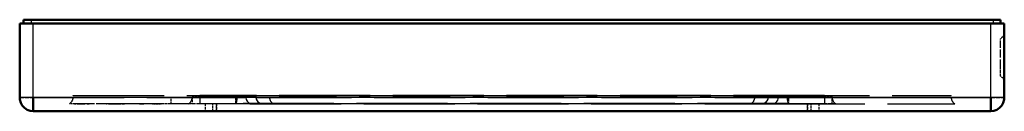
# Model space of a CAD drawing. Extents: x -65 to 65, y -6 to 6.
import ezdxf

# ---------------------------------------------------------------- set-up
doc = ezdxf.new("R2010")
doc.units = 0
doc.linetypes.add('DASHED', pattern=[15, 12, -3])

msp = doc.modelspace()

# ---------------------------------------------------------------- linework, layer by layer
at = {"color": 7, "lineweight": 50}
for p, q in [((-65, -4.21499), (-65, 5.58501)), ((-63.200001, 5.58501), (-65, 5.58501)), ((-63.481197, 6.08501), (-64.481201, 6.08501)), ((-64.481201, 6.08501), (-64.481201, 5.58501)), ((-63.481197, 6.08501), (63.518803, 6.08501)), ((63.200001, 5.58501), (-63.200001, 5.58501)), ((63.200001, 5.58501), (65, 5.58501)), ((64.518799, 6.08501), (63.518803, 6.08501)), ((64.518799, 6.08501), (64.518799, 5.58501)), ((65, -4.21499), (65, 5.58501)), ((-63.200001, -6.024684), (-63.200001, -4.21499)), ((63.200001, -6.024684), (63.200001, -4.21499)), ((63.200001, -6.024684), (-63.200001, -6.024684))]:
    msp.add_line(p, q, dxfattribs=at)
at = {"color": 7, "lineweight": 25}
for p, q in [((-63.481197, 6.08501), (-63.481197, 5.58501)), ((-63.200001, -4.21499), (-63.200001, 5.58501)), ((63.200001, -4.21499), (63.200001, 5.58501)), ((63.518803, 6.08501), (63.518803, 5.58501)), ((-63.200001, -4.21499), (-64.999817, -4.21499)), ((63.200001, -4.21499), (-63.200001, -4.21499)), ((64.999817, -4.21499), (63.200001, -4.21499))]:
    msp.add_line(p, q, dxfattribs=at)
at = {"color": 7, "linetype": 'DASHED', "lineweight": 25, "ltscale": 0.0125}
for p, q in [((-63.481197, 6.08501), (-63.481197, 5.58501)), ((63.518803, 6.08501), (63.518803, 5.58501))]:
    msp.add_line(p, q, dxfattribs=at)
at = {"color": 7, "linetype": 'DASHED', "lineweight": 25, "ltscale": 0.245}
for p, q in [((-63.200001, -4.21499), (-63.200001, 5.58501)), ((63.200001, -4.21499), (63.200001, 5.58501))]:
    msp.add_line(p, q, dxfattribs=at)
at = {"color": 7, "linetype": 'DASHED', "lineweight": 25, "ltscale": 0.017013}
for p, q in [((65, 4.03501), (64.518799, 3.553813)), ((65, 4.03501), (64.518799, 3.553813)), ((65, -1.86499), (64.518799, -1.383793)), ((65, -1.86499), (64.518799, -1.383793))]:
    msp.add_line(p, q, dxfattribs=at)
at = {"color": 7, "linetype": 'DASHED', "lineweight": 25, "ltscale": 0.007556}
msp.add_line((64.518799, 3.251588), (64.518799, 3.553813), dxfattribs=at)
msp.add_line((64.518799, 3.251588), (64.518799, 3.553813), dxfattribs=at)
at = {"color": 7, "linetype": 'DASHED', "lineweight": 25, "ltscale": 0.086525}
msp.add_line((64.518799, -0.20943), (64.518799, 3.251588), dxfattribs=at)
msp.add_line((64.518799, -0.20943), (64.518799, 3.251588), dxfattribs=at)
at = {"color": 7, "linetype": 'DASHED', "lineweight": 25, "ltscale": 0.029359}
msp.add_line((64.518799, -1.383793), (64.518799, -0.20943), dxfattribs=at)
msp.add_line((64.518799, -1.383793), (64.518799, -0.20943), dxfattribs=at)
at = {"color": 7, "linetype": 'DASHED', "lineweight": 25, "ltscale": 0.044995}
for p, q in [((-64.999817, -4.21499), (-63.200001, -4.21499)), ((63.200001, -4.21499), (64.999817, -4.21499))]:
    msp.add_line(p, q, dxfattribs=at)
at = {"color": 7, "linetype": 'DASHED', "lineweight": 25, "ltscale": 0.045242}
for p, q in [((-63.200001, -6.024684), (-63.200001, -4.21499)), ((63.200001, -6.024684), (63.200001, -4.21499))]:
    msp.add_line(p, q, dxfattribs=at)
at = {"color": 7, "linetype": 'DASHED', "lineweight": 25}
for p, q in [((-63.200001, -4.21499), (63.200001, -4.21499)), ((-57.937561, -3.91499), (-35.173103, -3.91499)), ((41.263802, -3.91499), (-41.226196, -3.91499)), ((-41.226196, -4.16499), (41.263802, -4.16499)), ((41.263802, -4.16499), (-41.226196, -4.16499)), ((41.263802, -5.01499), (-41.226196, -5.01499)), ((39, -5.01499), (-39, -5.01499)), ((39, -5.01499), (-39, -5.01499)), ((36.484234, -4.99546), (-36.446629, -4.99546)), ((-35.173103, -3.91499), (35.210709, -3.91499)), ((-34.559563, -5.01499), (34.597164, -5.01499)), ((34.597183, -5.015025), (58.457748, -5.014972)), ((35.201893, -4.19989), (57.983891, -4.19989)), ((35.210709, -3.91499), (57.975166, -3.91499)), ((39, -6.01499), (-39, -6.01499)), ((39, -6.01499), (-39, -6.01499))]:
    msp.add_line(p, q, dxfattribs=at)
at = {"color": 7, "linetype": 'DASHED', "lineweight": 25, "ltscale": 0.016847}
msp.add_line((-57.745975, -5.014807), (-58.419865, -5.015483), dxfattribs=at)
at = {"color": 7, "linetype": 'DASHED', "lineweight": 25, "ltscale": 0.007127}
for p, q in [((-57.947392, -4.19989), (-57.937443, -3.91499)), ((-32.024849, -3.91499), (-32.0149, -4.19989)), ((32.062454, -3.91499), (32.052505, -4.19989)), ((57.984997, -4.19989), (57.975048, -3.91499))]:
    msp.add_line(p, q, dxfattribs=at)
at = {"color": 7, "linetype": 'DASHED', "lineweight": 25, "ltscale": 0.027365}
for p, q in [((-56.686378, -5.020381), (-57.780964, -5.01573)), ((-48.048042, -5.020381), (-49.142628, -5.01573))]:
    msp.add_line(p, q, dxfattribs=at)
at = {"color": 7, "linetype": 'DASHED', "lineweight": 25, "ltscale": 0.000247}
msp.add_line((-57.745975, -5.014807), (-57.745689, -5.024678), dxfattribs=at)
at = {"color": 7, "linetype": 'DASHED', "lineweight": 25, "ltscale": 9.4e-05}
msp.add_line((-57.745689, -5.017355), (-57.745712, -5.013614), dxfattribs=at)
at = {"color": 7, "linetype": 'DASHED', "lineweight": 25, "ltscale": 0.002979}
msp.add_line((-57.745689, -5.024678), (-57.62653, -5.024762), dxfattribs=at)
at = {"color": 7, "linetype": 'DASHED', "lineweight": 25, "ltscale": 0.017831}
msp.add_line((-57.032257, -5.01499), (-57.745514, -5.01499), dxfattribs=at)
at = {"color": 7, "linetype": 'DASHED', "lineweight": 25, "ltscale": 0.000256}
msp.add_line((-57.743397, -5.02863), (-57.743645, -5.018408), dxfattribs=at)
at = {"color": 7, "linetype": 'DASHED', "lineweight": 25, "ltscale": 0.001269}
msp.add_line((-57.692642, -5.028668), (-57.743397, -5.02863), dxfattribs=at)
at = {"color": 7, "linetype": 'DASHED', "lineweight": 25, "ltscale": 0.00051}
msp.add_line((-57.675083, -5.018286), (-57.692642, -5.028668), dxfattribs=at)
at = {"color": 7, "linetype": 'DASHED', "lineweight": 25, "ltscale": 0.000653}
msp.add_line((-57.62653, -5.024762), (-57.600418, -5.024783), dxfattribs=at)
at = {"color": 7, "linetype": 'DASHED', "lineweight": 25, "ltscale": 0.000746}
msp.add_line((-57.600292, -5.024702), (-57.572189, -5.014727), dxfattribs=at)
at = {"color": 7, "linetype": 'DASHED', "lineweight": 25, "ltscale": 0.001045}
msp.add_line((-57.530304, -5.014715), (-57.572121, -5.014681), dxfattribs=at)
at = {"color": 7, "linetype": 'DASHED', "lineweight": 25, "ltscale": 0.006068}
msp.add_line((-57.287598, -5.014935), (-57.530304, -5.014715), dxfattribs=at)
at = {"color": 7, "linetype": 'DASHED', "lineweight": 25, "ltscale": 0.000454}
msp.add_line((-57.397579, -5.028833), (-57.38271, -5.018431), dxfattribs=at)
at = {"color": 7, "linetype": 'DASHED', "lineweight": 25, "ltscale": 0.002851}
msp.add_line((-57.283554, -5.028894), (-57.397579, -5.028833), dxfattribs=at)
at = {"color": 7, "linetype": 'DASHED', "lineweight": 25, "ltscale": 0.003488}
msp.add_line((-57.178875, -5.014909), (-57.318405, -5.015727), dxfattribs=at)
at = {"color": 7, "linetype": 'DASHED', "lineweight": 25, "ltscale": 0.015395}
msp.add_line((-57.318405, -5.015727), (-56.702606, -5.015023), dxfattribs=at)
at = {"color": 7, "linetype": 'DASHED', "lineweight": 25, "ltscale": 0.000517}
msp.add_line((-57.287598, -5.014935), (-57.305695, -5.024971), dxfattribs=at)
at = {"color": 7, "linetype": 'DASHED', "lineweight": 25, "ltscale": 0.003077}
msp.add_line((-57.305695, -5.024971), (-57.18261, -5.025107), dxfattribs=at)
at = {"color": 7, "linetype": 'DASHED', "lineweight": 25, "ltscale": 0.000328}
msp.add_line((-57.283554, -5.028894), (-57.272877, -5.02127), dxfattribs=at)
at = {"color": 7, "linetype": 'DASHED', "lineweight": 25, "ltscale": 0.029618}
msp.add_line((-55.998108, -5.014946), (-57.182796, -5.025115), dxfattribs=at)
at = {"color": 7, "linetype": 'DASHED', "lineweight": 25, "ltscale": 0.000523}
msp.add_line((-57.18261, -5.025107), (-57.161678, -5.025131), dxfattribs=at)
at = {"color": 7, "linetype": 'DASHED', "lineweight": 25, "ltscale": 0.00052}
msp.add_line((-57.161777, -5.025196), (-57.143528, -5.015181), dxfattribs=at)
at = {"color": 7, "linetype": 'DASHED', "lineweight": 25, "ltscale": 0.009005}
msp.add_line((-56.783619, -5.015787), (-57.143818, -5.015381), dxfattribs=at)
at = {"color": 7, "linetype": 'DASHED', "lineweight": 25, "ltscale": 0.030529}
msp.add_line((-55.811081, -5.01499), (-57.032257, -5.01499), dxfattribs=at)
at = {"color": 7, "linetype": 'DASHED', "lineweight": 25, "ltscale": 0.000212}
msp.add_line((-56.954929, -5.021602), (-56.950817, -5.029023), dxfattribs=at)
at = {"color": 7, "linetype": 'DASHED', "lineweight": 25, "ltscale": 0.006642}
msp.add_line((-56.685146, -5.027419), (-56.950817, -5.029023), dxfattribs=at)
at = {"color": 7, "linetype": 'DASHED', "lineweight": 25, "ltscale": 0.004225}
msp.add_line((-56.707771, -5.015021), (-56.876762, -5.014887), dxfattribs=at)
at = {"color": 7, "linetype": 'DASHED', "lineweight": 25, "ltscale": 0.008015}
msp.add_line((-56.491913, -5.01499), (-56.812515, -5.01499), dxfattribs=at)
at = {"color": 7, "linetype": 'DASHED', "lineweight": 25, "ltscale": 0.021629}
msp.add_line((-55.947342, -5.015064), (-56.812515, -5.01499), dxfattribs=at)
at = {"color": 7, "linetype": 'DASHED', "lineweight": 25, "ltscale": 0.003132}
msp.add_line((-56.687252, -5.01501), (-56.812515, -5.01499), dxfattribs=at)
at = {"color": 7, "linetype": 'DASHED', "lineweight": 25, "ltscale": 0.000518}
msp.add_line((-56.783691, -5.016972), (-56.803402, -5.023425), dxfattribs=at)
at = {"color": 7, "linetype": 'DASHED', "lineweight": 25, "ltscale": 0.022417}
msp.add_line((-55.811081, -5.014962), (-56.707771, -5.015021), dxfattribs=at)
at = {"color": 7, "linetype": 'DASHED', "lineweight": 25, "ltscale": 0.012801}
msp.add_line((-56.195751, -5.014984), (-56.707771, -5.015021), dxfattribs=at)
at = {"color": 7, "linetype": 'DASHED', "lineweight": 25, "ltscale": 0.000102}
msp.add_line((-56.686459, -5.014574), (-56.685722, -5.018592), dxfattribs=at)
at = {"color": 7, "linetype": 'DASHED', "lineweight": 25, "ltscale": 0.007205}
msp.add_line((-56.686451, -5.014714), (-56.398254, -5.014546), dxfattribs=at)
at = {"color": 7, "linetype": 'DASHED', "lineweight": 25, "ltscale": 0.000218}
msp.add_line((-56.684353, -5.018753), (-56.685146, -5.027419), dxfattribs=at)
at = {"color": 7, "linetype": 'DASHED', "lineweight": 25, "ltscale": 0.000524}
msp.add_line((-56.62542, -5.023054), (-56.605194, -5.017568), dxfattribs=at)
at = {"color": 7, "linetype": 'DASHED', "lineweight": 25, "ltscale": 0.013736}
msp.add_line((-56.055836, -5.016769), (-56.605263, -5.016076), dxfattribs=at)
at = {"color": 7, "linetype": 'DASHED', "lineweight": 25, "ltscale": 0.017021}
msp.add_line((-55.811081, -5.01499), (-56.491913, -5.01499), dxfattribs=at)
at = {"color": 7, "linetype": 'DASHED', "lineweight": 25, "ltscale": 0.005133}
msp.add_line((-56.192932, -5.014791), (-56.398254, -5.014546), dxfattribs=at)
at = {"color": 7, "linetype": 'DASHED', "lineweight": 25, "ltscale": 0.006484}
msp.add_line((-56.106476, -5.015259), (-56.365826, -5.01462), dxfattribs=at)
at = {"color": 7, "linetype": 'DASHED', "lineweight": 25, "ltscale": 0.012972}
msp.add_line((-55.799854, -5.014837), (-56.318729, -5.014612), dxfattribs=at)
at = {"color": 7, "linetype": 'DASHED', "lineweight": 25, "ltscale": 0.011327}
msp.add_line((-55.811089, -5.016626), (-56.264168, -5.017456), dxfattribs=at)
at = {"color": 7, "linetype": 'DASHED', "lineweight": 25, "ltscale": 0.003152}
msp.add_line((-56.066849, -5.015008), (-56.192932, -5.014791), dxfattribs=at)
at = {"color": 7, "linetype": 'DASHED', "lineweight": 25, "ltscale": 0.00917}
msp.add_line((-55.811081, -5.014997), (-56.177868, -5.016093), dxfattribs=at)
at = {"color": 7, "linetype": 'DASHED', "lineweight": 25, "ltscale": 0.004863}
msp.add_line((-55.911942, -5.014987), (-56.106476, -5.015259), dxfattribs=at)
at = {"color": 7, "linetype": 'DASHED', "lineweight": 25, "ltscale": 0.000988}
for p, q in [((-56.08786, -5.014874), (-56.048336, -5.014775)), ((-47.449528, -5.014874), (-47.41, -5.014775))]:
    msp.add_line(p, q, dxfattribs=at)
at = {"color": 7, "linetype": 'DASHED', "lineweight": 25, "ltscale": 0.006664}
for p, q in [((-55.811092, -5.014935), (-56.077652, -5.015521)), ((-55.811077, -5.016296), (-56.077648, -5.01731))]:
    msp.add_line(p, q, dxfattribs=at)
at = {"color": 7, "linetype": 'DASHED', "lineweight": 25, "ltscale": 1.7e-05}
msp.add_line((-56.077648, -5.01731), (-56.077652, -5.016633), dxfattribs=at)
at = {"color": 7, "linetype": 'DASHED', "lineweight": 25, "ltscale": 0.000393}
msp.add_line((-56.060513, -5.01725), (-56.076187, -5.018489), dxfattribs=at)
at = {"color": 7, "linetype": 'DASHED', "lineweight": 25, "ltscale": 0.000564}
msp.add_line((-56.055836, -5.016769), (-56.075974, -5.026935), dxfattribs=at)
at = {"color": 7, "linetype": 'DASHED', "lineweight": 25, "ltscale": 0.003674}
msp.add_line((-56.075974, -5.026935), (-55.92902, -5.025132), dxfattribs=at)
at = {"color": 7, "linetype": 'DASHED', "lineweight": 25, "ltscale": 0.000991}
msp.add_line((-56.027222, -5.015111), (-56.066849, -5.015008), dxfattribs=at)
at = {"color": 7, "linetype": 'DASHED', "lineweight": 25, "ltscale": 0.006714}
msp.add_line((-55.780586, -5.014946), (-56.049156, -5.015091), dxfattribs=at)
at = {"color": 7, "linetype": 'DASHED', "lineweight": 25, "ltscale": 0.002978}
msp.add_line((-55.810955, -5.01835), (-55.929943, -5.023916), dxfattribs=at)
at = {"color": 7, "linetype": 'DASHED', "lineweight": 25, "ltscale": 0.00209}
msp.add_line((-55.92902, -5.025132), (-55.845467, -5.022476), dxfattribs=at)
at = {"color": 7, "linetype": 'DASHED', "lineweight": 25, "ltscale": 0.003062}
msp.add_line((-55.789474, -5.014975), (-55.911942, -5.014987), dxfattribs=at)
at = {"color": 7, "linetype": 'DASHED', "lineweight": 25, "ltscale": 0.000388}
msp.add_line((-55.845467, -5.022476), (-55.830975, -5.016942), dxfattribs=at)
at = {"color": 7, "linetype": 'DASHED', "lineweight": 25, "ltscale": 0.071007}
msp.add_line((-52.990692, -5.018558), (-55.830975, -5.016942), dxfattribs=at)
at = {"color": 7, "linetype": 'DASHED', "lineweight": 25, "ltscale": 9.3e-05}
msp.add_line((-55.811085, -5.015776), (-55.811089, -5.019508), dxfattribs=at)
at = {"color": 7, "linetype": 'DASHED', "lineweight": 25, "ltscale": 6.5e-05}
msp.add_line((-55.810936, -5.017992), (-55.811077, -5.015396), dxfattribs=at)
at = {"color": 7, "linetype": 'DASHED', "lineweight": 25, "ltscale": 0.001171}
msp.add_line((-55.742634, -5.014707), (-55.789474, -5.014975), dxfattribs=at)
at = {"color": 7, "linetype": 'DASHED', "lineweight": 25, "ltscale": 0.006947}
for p, q in [((-53.800476, -5.014342), (-54.078369, -5.015099)), ((-49.481316, -5.014342), (-49.759201, -5.015099))]:
    msp.add_line(p, q, dxfattribs=at)
at = {"color": 7, "linetype": 'DASHED', "lineweight": 25, "ltscale": 0.053224}
msp.add_line((-51.860706, -5.014996), (-53.989674, -5.015253), dxfattribs=at)
at = {"color": 7, "linetype": 'DASHED', "lineweight": 25, "ltscale": 0.000586}
msp.add_line((-53.818825, -5.02607), (-53.797688, -5.015983), dxfattribs=at)
at = {"color": 7, "linetype": 'DASHED', "lineweight": 25, "ltscale": 0.004577}
msp.add_line((-53.635761, -5.025964), (-53.818825, -5.02607), dxfattribs=at)
at = {"color": 7, "linetype": 'DASHED', "lineweight": 25, "ltscale": 0.000576}
msp.add_line((-53.612732, -5.025952), (-53.635761, -5.025964), dxfattribs=at)
at = {"color": 7, "linetype": 'DASHED', "lineweight": 25, "ltscale": 0.000593}
msp.add_line((-53.59127, -5.015876), (-53.612732, -5.025952), dxfattribs=at)
at = {"color": 7, "linetype": 'DASHED', "lineweight": 25, "ltscale": 0.000851}
msp.add_line((-53.59161, -5.02594), (-53.559116, -5.015864), dxfattribs=at)
at = {"color": 7, "linetype": 'DASHED', "lineweight": 25, "ltscale": 0.007858}
msp.add_line((-53.27729, -5.025778), (-53.59161, -5.02594), dxfattribs=at)
at = {"color": 7, "linetype": 'DASHED', "lineweight": 25, "ltscale": 0.051238}
msp.add_line((-51.434887, -5.015375), (-53.484386, -5.017231), dxfattribs=at)
at = {"color": 7, "linetype": 'DASHED', "lineweight": 25, "ltscale": 0.004908}
msp.add_line((-53.19664, -5.014676), (-53.392971, -5.014877), dxfattribs=at)
at = {"color": 7, "linetype": 'DASHED', "lineweight": 25, "ltscale": 0.000535}
msp.add_line((-53.255909, -5.025768), (-53.27729, -5.025778), dxfattribs=at)
at = {"color": 7, "linetype": 'DASHED', "lineweight": 25, "ltscale": 0.000892}
msp.add_line((-53.221668, -5.015705), (-53.255909, -5.025768), dxfattribs=at)
at = {"color": 7, "linetype": 'DASHED', "lineweight": 25, "ltscale": 0.001256}
msp.add_line((-53.221668, -5.015705), (-53.171444, -5.015678), dxfattribs=at)
at = {"color": 7, "linetype": 'DASHED', "lineweight": 25, "ltscale": 0.010757}
msp.add_line((-53.171444, -5.015678), (-52.741177, -5.015463), dxfattribs=at)
at = {"color": 7, "linetype": 'DASHED', "lineweight": 25, "ltscale": 0.000492}
msp.add_line((-52.990692, -5.018558), (-53.007355, -5.029039), dxfattribs=at)
at = {"color": 7, "linetype": 'DASHED', "lineweight": 25, "ltscale": 0.00803}
msp.add_line((-53.007355, -5.029039), (-52.686172, -5.029141), dxfattribs=at)
at = {"color": 7, "linetype": 'DASHED', "lineweight": 25, "ltscale": 0.000644}
msp.add_line((-52.764908, -5.025532), (-52.741196, -5.015484), dxfattribs=at)
at = {"color": 7, "linetype": 'DASHED', "lineweight": 25, "ltscale": 0.006589}
msp.add_line((-52.501347, -5.025407), (-52.764904, -5.02553), dxfattribs=at)
at = {"color": 7, "linetype": 'DASHED', "lineweight": 25, "ltscale": 0.00059}
msp.add_line((-52.663795, -5.021654), (-52.686172, -5.029141), dxfattribs=at)
at = {"color": 7, "linetype": 'DASHED', "lineweight": 25, "ltscale": 0.003095}
msp.add_line((-52.539997, -5.022719), (-52.663795, -5.021654), dxfattribs=at)
at = {"color": 7, "linetype": 'DASHED', "lineweight": 25, "ltscale": 0.029819}
msp.add_line((-51.4524, -5.015274), (-52.645161, -5.020213), dxfattribs=at)
at = {"color": 7, "linetype": 'DASHED', "lineweight": 25, "ltscale": 0.000674}
msp.add_line((-52.474388, -5.025395), (-52.501347, -5.025407), dxfattribs=at)
at = {"color": 7, "linetype": 'DASHED', "lineweight": 25, "ltscale": 0.000639}
msp.add_line((-52.450867, -5.015358), (-52.474388, -5.025395), dxfattribs=at)
at = {"color": 7, "linetype": 'DASHED', "lineweight": 25, "ltscale": 0.011077}
msp.add_line((-52.014252, -5.014744), (-52.457336, -5.014931), dxfattribs=at)
at = {"color": 7, "linetype": 'DASHED', "lineweight": 25, "ltscale": 0.024123}
msp.add_line((-51.486073, -5.01499), (-52.450993, -5.01499), dxfattribs=at)
at = {"color": 7, "linetype": 'DASHED', "lineweight": 25, "ltscale": 0.008105}
msp.add_line((-51.690041, -5.014457), (-52.014252, -5.014744), dxfattribs=at)
at = {"color": 7, "linetype": 'DASHED', "lineweight": 25, "ltscale": 0.001303}
msp.add_line((-51.727566, -5.02154), (-51.779694, -5.022015), dxfattribs=at)
at = {"color": 7, "linetype": 'DASHED', "lineweight": 25, "ltscale": 0.006093}
for p, q in [((-51.491917, -5.014201), (-51.735649, -5.014806)), ((-47.172749, -5.014201), (-47.416481, -5.014806))]:
    msp.add_line(p, q, dxfattribs=at)
at = {"color": 7, "linetype": 'DASHED', "lineweight": 25, "ltscale": 0.000193}
msp.add_line((-51.728863, -5.029133), (-51.727566, -5.02154), dxfattribs=at)
at = {"color": 7, "linetype": 'DASHED', "lineweight": 25, "ltscale": 0.006381}
msp.add_line((-51.728863, -5.029133), (-51.473614, -5.029062), dxfattribs=at)
at = {"color": 7, "linetype": 'DASHED', "lineweight": 25, "ltscale": 0.004953}
msp.add_line((-51.491917, -5.014824), (-51.690041, -5.014457), dxfattribs=at)
at = {"color": 7, "linetype": 'DASHED', "lineweight": 25, "ltscale": 0.003163}
msp.add_line((-51.494579, -5.013399), (-51.621113, -5.014148), dxfattribs=at)
at = {"color": 7, "linetype": 'DASHED', "lineweight": 25, "ltscale": 0.000179}
msp.add_line((-51.493229, -5.014997), (-51.486073, -5.01499), dxfattribs=at)
at = {"color": 7, "linetype": 'DASHED', "lineweight": 25, "ltscale": 0.000273}
msp.add_line((-51.473614, -5.029062), (-51.47036, -5.018641), dxfattribs=at)
at = {"color": 7, "linetype": 'DASHED', "lineweight": 25, "ltscale": 0.000621}
msp.add_line((-51.376587, -5.02491), (-51.353905, -5.014794), dxfattribs=at)
at = {"color": 7, "linetype": 'DASHED', "lineweight": 25, "ltscale": 0.002163}
msp.add_line((-51.15456, -5.014968), (-51.240761, -5.022182), dxfattribs=at)
at = {"color": 7, "linetype": 'DASHED', "lineweight": 25, "ltscale": 0.001498}
msp.add_line((-51.179539, -5.018044), (-51.239258, -5.022734), dxfattribs=at)
at = {"color": 7, "linetype": 'DASHED', "lineweight": 25, "ltscale": 0.001674}
msp.add_line((-51.222218, -5.015006), (-51.155273, -5.014929), dxfattribs=at)
at = {"color": 7, "linetype": 'DASHED', "lineweight": 25, "ltscale": 0.000723}
msp.add_line((-51.151562, -5.014349), (-51.180378, -5.016674), dxfattribs=at)
at = {"color": 7, "linetype": 'DASHED', "lineweight": 25, "ltscale": 0.000733}
msp.add_line((-51.150379, -5.014957), (-51.179539, -5.018044), dxfattribs=at)
at = {"color": 7, "linetype": 'DASHED', "lineweight": 25, "ltscale": 0.020584}
msp.add_line((-48.363361, -5.025417), (-49.186729, -5.025391), dxfattribs=at)
at = {"color": 7, "linetype": 'DASHED', "lineweight": 25, "ltscale": 0.001353}
msp.add_line((-49.186558, -5.025062), (-49.133366, -5.015107), dxfattribs=at)
at = {"color": 7, "linetype": 'DASHED', "lineweight": 25, "ltscale": 0.00063}
for p, q in [((-49.15041, -5.015129), (-49.175625, -5.01468)), ((-47.104313, -5.014499), (-47.129524, -5.014769))]:
    msp.add_line(p, q, dxfattribs=at)
at = {"color": 7, "linetype": 'DASHED', "lineweight": 25, "ltscale": 0.051237}
msp.add_line((-47.115719, -5.015375), (-49.165215, -5.017231), dxfattribs=at)
at = {"color": 7, "linetype": 'DASHED', "lineweight": 25, "ltscale": 0.051417}
msp.add_line((-47.104263, -5.017691), (-49.160938, -5.015452), dxfattribs=at)
at = {"color": 7, "linetype": 'DASHED', "lineweight": 25, "ltscale": 0.001621}
for p, q in [((-49.085567, -5.01474), (-49.15041, -5.015129)), ((-47.129524, -5.014769), (-47.194351, -5.015033))]:
    msp.add_line(p, q, dxfattribs=at)
at = {"color": 7, "linetype": 'DASHED', "lineweight": 25, "ltscale": 0.005433}
msp.add_line((-48.889839, -5.014817), (-49.107166, -5.014282), dxfattribs=at)
at = {"color": 7, "linetype": 'DASHED', "lineweight": 25, "ltscale": 0.007195}
msp.add_line((-48.075581, -5.025439), (-48.363361, -5.025417), dxfattribs=at)
at = {"color": 7, "linetype": 'DASHED', "lineweight": 25, "ltscale": 0.001831}
msp.add_line((-48.003017, -5.015487), (-48.075581, -5.025439), dxfattribs=at)
at = {"color": 7, "linetype": 'DASHED', "lineweight": 25, "ltscale": 0.006934}
msp.add_line((-47.194351, -5.015033), (-47.471714, -5.01637), dxfattribs=at)
at = {"color": 7, "linetype": 'DASHED', "lineweight": 25, "ltscale": 0.021425}
msp.add_line((-47.326, -5.014855), (-46.468994, -5.014923), dxfattribs=at)
at = {"color": 7, "linetype": 'DASHED', "lineweight": 25, "ltscale": 0.002884}
msp.add_line((-47.28809, -5.01387), (-47.172722, -5.015035), dxfattribs=at)
at = {"color": 7, "linetype": 'DASHED', "lineweight": 25, "ltscale": 0.010102}
msp.add_line((-46.831123, -5.014341), (-46.427063, -5.014971), dxfattribs=at)
at = {"color": 7, "linetype": 'DASHED', "lineweight": 25, "ltscale": 0.007159}
msp.add_line((-46.427063, -5.014971), (-46.713406, -5.014863), dxfattribs=at)
at = {"color": 7, "linetype": 'DASHED', "lineweight": 25, "ltscale": 0.000149}
for p, q in [((-46.574772, -5.014069), (-46.574833, -5.02003)), ((-46.322475, -5.020144), (-46.322689, -5.014187))]:
    msp.add_line(p, q, dxfattribs=at)
at = {"color": 7, "linetype": 'DASHED', "lineweight": 25, "ltscale": 0.006304}
msp.add_line((-46.322601, -5.015185), (-46.574768, -5.015168), dxfattribs=at)
at = {"color": 7, "linetype": 'DASHED', "lineweight": 25, "ltscale": 0.000251}
for p, q in [((-46.574722, -5.015592), (-46.574722, -5.025633)), ((-46.322578, -5.025382), (-46.322578, -5.015353))]:
    msp.add_line(p, q, dxfattribs=at)
at = {"color": 7, "linetype": 'DASHED', "lineweight": 25, "ltscale": 0.006303}
msp.add_line((-46.574722, -5.025633), (-46.322598, -5.0255), dxfattribs=at)
at = {"color": 7, "linetype": 'DASHED', "lineweight": 25, "ltscale": 0.033532}
msp.add_line((-44.981216, -5.014839), (-46.322506, -5.014899), dxfattribs=at)
at = {"color": 7, "linetype": 'DASHED', "lineweight": 25, "ltscale": 0.020374}
msp.add_line((-44.981216, -5.014839), (-44.981201, -4.199887), dxfattribs=at)
at = {"color": 7, "linetype": 'DASHED', "lineweight": 25, "ltscale": 0.020379}
msp.add_line((-44.981194, -5.015044), (-44.981201, -4.199887), dxfattribs=at)
at = {"color": 7, "linetype": 'DASHED', "lineweight": 25, "ltscale": 0.245424}
msp.add_line((-44.981197, -4.19989), (-35.164253, -4.19989), dxfattribs=at)
at = {"color": 7, "linetype": 'DASHED', "lineweight": 25, "ltscale": 0.06748}
msp.add_line((-42.28199, -4.200043), (-44.981197, -4.199897), dxfattribs=at)
at = {"color": 7, "linetype": 'DASHED', "lineweight": 25, "ltscale": 0.260541}
msp.add_line((-34.559563, -5.01499), (-44.981197, -5.01499), dxfattribs=at)
at = {"color": 7, "linetype": 'DASHED', "lineweight": 25, "ltscale": 0.03683}
for p, q in [((-41.226196, -5.01499), (-42.699413, -5.01499)), ((42.737019, -5.01499), (41.263802, -5.01499))]:
    msp.add_line(p, q, dxfattribs=at)
at = {"color": 7, "linetype": 'DASHED', "lineweight": 25, "ltscale": 0.007151}
for p, q in [((-42.306347, -3.91499), (-42.281223, -4.199905)), ((36.262302, -3.91499), (36.287724, -4.19989)), ((42.318668, -4.19989), (42.343792, -3.914975))]:
    msp.add_line(p, q, dxfattribs=at)
at = {"color": 7, "linetype": 'DASHED', "lineweight": 25, "ltscale": 0.001332}
msp.add_line((-42.281116, -4.199896), (-42.228016, -4.19567), dxfattribs=at)
at = {"color": 7, "linetype": 'DASHED', "lineweight": 25, "ltscale": 0.025}
for p, q in [((-42.226196, -3.91499), (-41.226196, -3.91499)), ((-42.226196, -4.16499), (-41.226196, -4.16499)), ((-41.226196, -4.16499), (-42.226196, -4.16499)), ((-39.5, -6.01499), (-39.5, -5.01499)), ((-39.5, -6.01499), (-39.5, -5.01499)), ((-39, -6.01499), (-39, -5.01499)), ((-39, -6.01499), (-39, -5.01499)), ((-39, -6.01499), (-39, -5.01499)), ((-39, -6.01499), (-39, -5.01499)), ((39, -6.01499), (39, -5.01499)), ((39, -6.01499), (39, -5.01499)), ((39, -6.01499), (39, -5.01499)), ((39, -6.01499), (39, -5.01499)), ((39.5, -6.01499), (39.5, -5.01499)), ((39.5, -6.01499), (39.5, -5.01499)), ((41.263802, -3.91499), (42.263802, -3.91499)), ((41.263802, -4.16499), (42.263802, -4.16499)), ((42.263802, -4.16499), (41.263802, -4.16499))]:
    msp.add_line(p, q, dxfattribs=at)
at = {"color": 7, "linetype": 'DASHED', "lineweight": 25, "ltscale": 0.00625}
for p, q in [((-42.226196, -3.91499), (-42.226196, -4.16499)), ((-41.226196, -3.91499), (-41.226196, -4.16499)), ((-41.226196, -3.91499), (-41.226196, -4.16499)), ((41.263802, -3.91499), (41.263802, -4.16499)), ((41.263802, -3.91499), (41.263802, -4.16499)), ((42.263802, -3.91499), (42.263802, -4.16499))]:
    msp.add_line(p, q, dxfattribs=at)
at = {"color": 7, "linetype": 'DASHED', "lineweight": 25, "ltscale": 0.007011}
for p, q in [((-42.226196, -3.91499), (-42.226196, -4.195443)), ((42.263802, -4.195443), (42.263802, -3.91499))]:
    msp.add_line(p, q, dxfattribs=at)
at = {"color": 7, "linetype": 'DASHED', "lineweight": 25, "ltscale": 0.020489}
for p, q in [((-42.226196, -4.195443), (-42.226196, -5.01499)), ((42.263802, -5.01499), (42.263802, -4.195443))]:
    msp.add_line(p, q, dxfattribs=at)
at = {"color": 7, "linetype": 'DASHED', "lineweight": 25, "ltscale": 0.0275}
for p, q in [((-41.226196, -3.91499), (-41.226196, -5.01499)), ((41.263802, -3.91499), (41.263802, -5.01499))]:
    msp.add_line(p, q, dxfattribs=at)
at = {"color": 7, "linetype": 'DASHED', "lineweight": 25, "ltscale": 0.02125}
for p, q in [((-41.226166, -4.16499), (-41.226196, -5.01499)), ((-41.226166, -4.16499), (-41.226196, -5.01499)), ((41.263771, -4.16499), (41.263802, -5.01499)), ((41.263802, -4.16499), (41.263802, -5.01499))]:
    msp.add_line(p, q, dxfattribs=at)
at = {"color": 7, "linetype": 'DASHED', "lineweight": 25, "ltscale": 0.02525}
for p, q in [((-40.5, -5.01499), (-40.5, -6.024991)), ((-40.5, -5.01499), (-40.5, -6.024991)), ((-39, -5.01499), (-39, -6.024991)), ((-39, -5.01499), (-39, -6.024991)), ((-39, -5.01499), (-39, -6.024991)), ((-39, -5.01499), (-39, -6.024991)), ((39, -5.01499), (39, -6.024991)), ((39, -5.01499), (39, -6.024991)), ((39, -5.01499), (39, -6.024991)), ((39, -5.01499), (39, -6.024991)), ((40.5, -5.01499), (40.5, -6.024991)), ((40.5, -5.01499), (40.5, -6.024991))]:
    msp.add_line(p, q, dxfattribs=at)
at = {"color": 7, "linetype": 'DASHED', "lineweight": 25, "ltscale": 0.012494}
for p, q in [((-39, -5.01499), (-39.499748, -5.01499)), ((-39, -5.01499), (-39.499748, -5.01499)), ((39.499748, -5.01499), (39, -5.01499)), ((39.499748, -5.01499), (39, -5.01499))]:
    msp.add_line(p, q, dxfattribs=at)
at = {"color": 7, "linetype": 'DASHED', "lineweight": 25, "ltscale": 0.027016}
for p, q in [((-36.446629, -4.99546), (-36.465488, -3.91499)), ((36.503094, -3.91499), (36.484234, -4.99546))]:
    msp.add_line(p, q, dxfattribs=at)
at = {"color": 7, "linetype": 'DASHED', "lineweight": 25, "ltscale": 0.006552}
for p, q in [((-36.465488, -3.91499), (-36.460915, -4.177041)), ((36.49852, -4.177041), (36.50309, -3.914991))]:
    msp.add_line(p, q, dxfattribs=at)
at = {"color": 7, "linetype": 'DASHED', "lineweight": 25, "ltscale": 0.020952}
for p, q in [((-36.460915, -4.177041), (-36.446289, -5.01499)), ((36.483891, -5.014997), (36.49852, -4.177041))]:
    msp.add_line(p, q, dxfattribs=at)
at = {"color": 7, "linetype": 'DASHED', "lineweight": 25, "ltscale": 0.000483}
for p, q in [((-36.446629, -4.99546), (-36.446289, -5.014788)), ((36.483894, -5.014788), (36.484234, -4.99546))]:
    msp.add_line(p, q, dxfattribs=at)
at = {"color": 7, "linetype": 'DASHED', "lineweight": 25, "ltscale": 0.007152}
msp.add_line((-36.250118, -4.19989), (-36.225185, -3.914892), dxfattribs=at)
at = {"color": 7, "linetype": 'DASHED', "lineweight": 25, "ltscale": 0.105879}
for p, q in [((-32.014961, -4.19989), (-36.250118, -4.19989)), ((36.287724, -4.19989), (32.052567, -4.19989))]:
    msp.add_line(p, q, dxfattribs=at)
at = {"color": 7, "linetype": 'DASHED', "lineweight": 25, "ltscale": 0.007126}
for p, q in [((-35.173103, -3.91499), (-35.164253, -4.19989)), ((35.201859, -4.19989), (35.210709, -3.91499))]:
    msp.add_line(p, q, dxfattribs=at)
at = {"color": 7, "linetype": 'DASHED', "lineweight": 25, "ltscale": 0.007132}
for p, q in [((-33.77446, -4.19989), (-33.788872, -3.91499)), ((33.826477, -3.91499), (33.812065, -4.19989))]:
    msp.add_line(p, q, dxfattribs=at)
at = {"color": 7, "linetype": 'DASHED', "lineweight": 25, "ltscale": 0.043989}
for p, q in [((-33.77446, -4.19989), (-32.0149, -4.19989)), ((32.052505, -4.19989), (33.812065, -4.19989))]:
    msp.add_line(p, q, dxfattribs=at)
at = {"color": 7, "linetype": 'DASHED', "lineweight": 25, "ltscale": 0.001331}
msp.add_line((42.318668, -4.19989), (42.26561, -4.195668), dxfattribs=at)
at = {"color": 7, "linetype": 'DASHED', "lineweight": 25, "ltscale": 0.012493}
for p, q in [((-39.499737, -6.01499), (-39, -6.01499)), ((-39.499737, -6.01499), (-39, -6.01499)), ((39, -6.01499), (39.499737, -6.01499)), ((39, -6.01499), (39.499737, -6.01499))]:
    msp.add_line(p, q, dxfattribs=at)
at = {"color": 7, "lineweight": 50}
for points in [[(-63.199997, -6.024729), (-63.62402, -5.970168), (-64.024033, -5.81961), (-64.37764, -5.579308), (-64.664886, -5.262746), (-64.869904, -4.8876), (-64.980896, -4.474682), (-64.999985, -4.21499)], [(63.199997, -6.024729), (63.62402, -5.970167), (64.024033, -5.81961), (64.37764, -5.579308), (64.664886, -5.262747), (64.869904, -4.887604), (64.980911, -4.47469), (65, -4.21499)]]:
    msp.add_lwpolyline(points, dxfattribs=at)
at = {"color": 7, "linetype": 'DASHED', "lineweight": 25}
for points in [[(-57.16811, -5.013576), (-57.638336, -5.015954), (-57.745678, -5.013447)], [(-56.812515, -5.01499), (-56.778435, -5.015012), (-56.772682, -5.015029), (-56.788876, -5.015054), (-57.423367, -5.01494), (-57.530231, -5.014706)], [(-56.686459, -5.014031), (-56.773914, -5.017763), (-56.771652, -5.017749), (-56.463573, -5.014976)], [(-56.725613, -5.027592), (-56.655582, -5.025317), (-56.63522, -5.025033), (-56.62542, -5.023089)], [(-55.811081, -5.015056), (-56.00721, -5.015121), (-56.056263, -5.017664)], [(-53.549648, -5.01605), (-53.572407, -5.019715), (-53.636261, -5.024573)], [(-51.486073, -5.015039), (-53.170506, -5.015243), (-53.591133, -5.019675)], [(-53.27763, -5.024878), (-52.746281, -5.01502), (-52.744991, -5.015005), (-52.759277, -5.014902), (-53.172108, -5.014729)], [(-51.486073, -5.01499), (-52.166676, -5.015691), (-52.443478, -5.022187), (-52.501781, -5.025266)], [(-51.462166, -5.014898), (-51.50008, -5.017837), (-51.501442, -5.018032), (-51.497971, -5.018698), (-51.452446, -5.017055), (-51.429291, -5.015918)], [(-47.106609, -5.014586), (-48.492748, -5.0316), (-49.152222, -5.015632), (-49.164566, -5.015114), (-49.132122, -5.01521)], [(-49.10162, -5.015075), (-48.767353, -5.018243), (-48.627651, -5.021786), (-48.404255, -5.009784), (-48.371197, -5.007826), (-48.36433, -5.008997), (-48.361885, -5.010019), (-48.359589, -5.012152), (-48.359074, -5.015071), (-48.359798, -5.017489), (-48.364025, -5.023546), (-48.365715, -5.02578)], [(-46.574768, -5.01385), (-46.561913, -5.015679), (-46.574772, -5.015543)], [(-46.322685, -5.014131), (-46.338619, -5.01579), (-46.340626, -5.015923), (-46.337448, -5.015806), (-46.322578, -5.015478)], [(-36.403034, -5.01499), (-36.328625, -4.714416), (-36.250118, -4.19989)], [(-35.164253, -4.19989), (-35.113644, -4.451142), (-34.984627, -4.679551), (-34.792267, -4.871172), (-34.559563, -5.01499)], [(-33.22298, -5.01499), (-33.449638, -4.855546), (-33.623482, -4.653413), (-33.730053, -4.434251), (-33.77446, -4.19989)], [(33.812065, -4.19989), (33.76717, -4.435703), (33.659363, -4.656047), (33.48695, -4.855821), (33.260586, -5.01499)], [(34.597164, -5.01499), (34.797913, -4.895225), (34.967457, -4.74459), (35.116245, -4.530775), (35.201859, -4.19989)], [(36.287724, -4.19989), (36.357159, -4.667738), (36.440639, -5.01499)]]:
    msp.add_lwpolyline(points, dxfattribs=at)
for centre, radius, start, end in [((-58.948406, -4.165321), 1.001097, 301.869121, 358.021937), ((-52.757877, 676317), 676321.142595, 269.99956, 270.00066), ((-57.625679, -13.078087), 8.061755, 88.957224, 90.852219), ((-57.569336, -6.254405), 1.240655, 86.824067, 94.960393), ((-57.323944, -9.675148), 4.660438, 89.090399, 93.719689), ((-56.984764, -114.445869), 109.431835, 89.525058, 90.270061), ((-57.114498, -2.694842), 2.33202, 266.105465, 273.923231), ((-57.163391, 1.971965), 7.000517, 270.767991, 271.45504), ((-56.727592, -4.373142), 0.65449, 263.350016, 270.173457), ((-56.223812, -65.385941), 60.371621, 89.608298, 90.531364), ((-55.210014, -80.116142), 75.103555, 90.458554, 91.156313), ((-55.924564, -1.755505), 3.26462, 267.613318, 272.020299), ((-52.905445, -5.770618), 0.756634, 89.343731, 96.561431), ((-52.653683, 15.381224), 20.396651, 269.317115, 270.551549), ((-52.205635, 43.223953), 48.247839, 269.602931, 270.505821), ((-52.152725, 19.910772), 24.938648, 269.112749, 270.932475), ((-51.449806, -4.478349), 0.537849, 265.511614, 272.811385), ((-47.847767, -2016.34668), 2011.3314, 89.963734, 90.103193), ((-51.332005, -3.522795), 1.502791, 268.299916, 273.53822), ((-49.026451, -13.321001), 8.306356, 88.519409, 90.407765), ((-47.468975, -39.988327), 34.973719, 89.514704, 90.874854), ((-43.226196, -4.16499), 1, 301.788333, 0), ((-36.506008, -5.592029), 1.415624, 79.584668, 88.174703), ((-31.015495, -4.164982), 1.000013, 182.000407, 238.211266), ((31.053101, -4.164982), 1.000013, 301.788736, 357.999598), ((36.543613, -5.592044), 1.41564, 91.825343, 100.415283), ((43.263802, -4.16499), 1, 180.000005, 238.211676), ((58.985233, -4.164668), 1.000617, 182.016759, 238.186595)]:
    msp.add_arc(centre, radius, start, end, dxfattribs=at)

doc.saveas('drawing.dxf')
